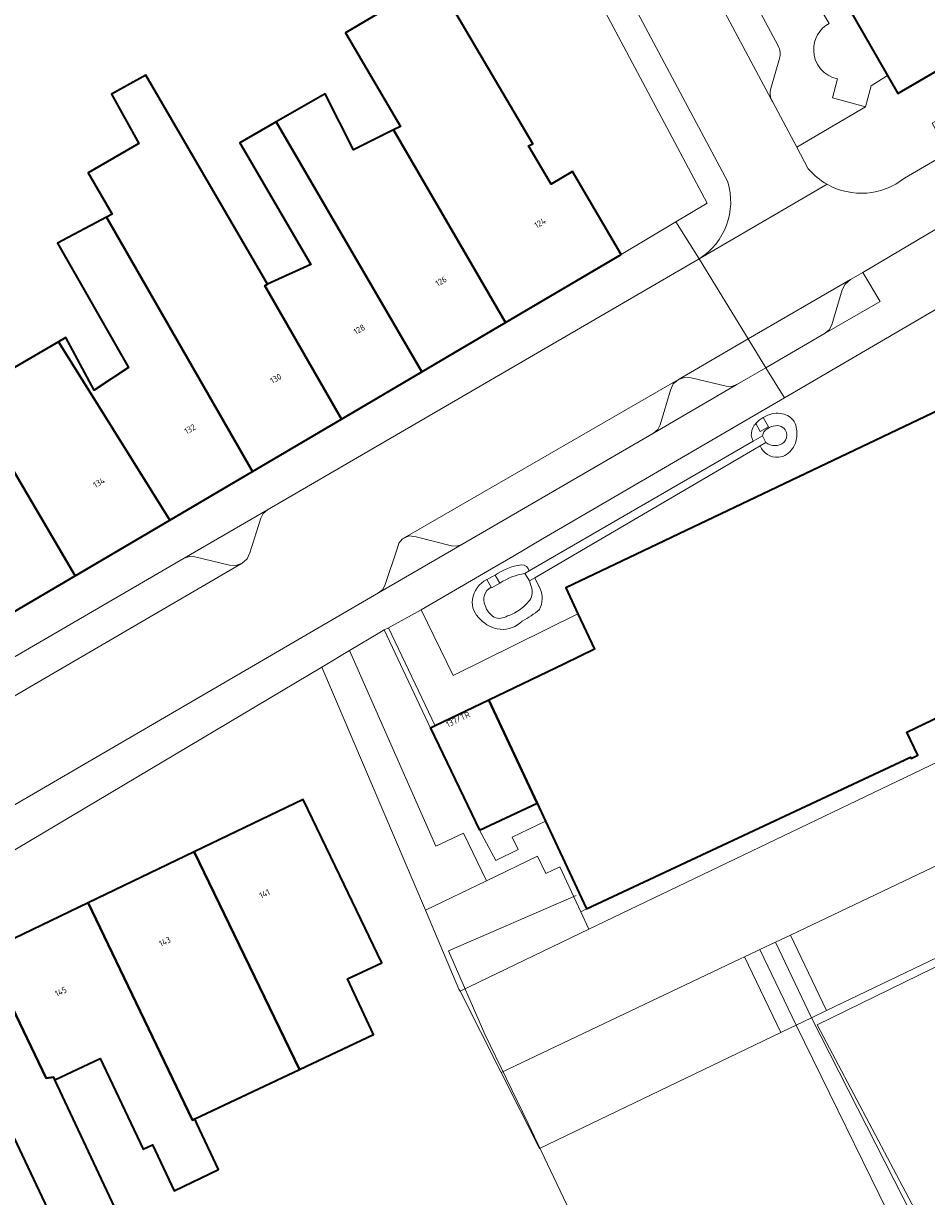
# Model space of a CAD drawing. Header units: metres. Extents: x 197700 to 204338, y 317132 to 325229.
# Tile 256 of 256: x 200059 to 200112, y 319025 to 319094. Entities that reach past the tile are written whole.
import ezdxf
from ezdxf.enums import TextEntityAlignment as Align

# ---------------------------------------------------------------- set-up
doc = ezdxf.new("R2010")
doc.units = ezdxf.units.M
for name, color, linetype, lineweight in [('B-WE-GR-BEPLANTING_CULTUUR_BODEMBEDEKKER-GV', 90, 'Continuous', 18), ('B-WE-GR-BEPLANTING_CULTUUR_HEESTERS-GV', 90, 'Continuous', 18), ('B-WE-IE-TERREINAFSCHEIDING_KUNSTMATIG_HEKWERK-G', 20, 'IE-TERREINAFSCHEIDING-KUNSTMATIG', 18), ('B-WE-IE-TERREINAFSCHEIDING_KUNSTMATIG_MUUR-G', 90, 'IE-TERREINAFSCHEIDING-KUNSTMATIG-DICHT', 18), ('B-WE-OG-BEBOUWING-GV', 7, 'Continuous', 35), ('B-WE-OG-BEBOUWING-T18', 10, 'Continuous', 18), ('B-WE-OG-TERREIN_ERF-GV', 7, 'Continuous', 18), ('B-WE-OG-WATER-GV', 130, 'Continuous', 18), ('B-WE-VH-VERHARDING_BETONSTRAATSTEEN-GV', 252, 'Continuous', 18), ('B-WE-VH-VERHARDING_GRASBETONSTEEN-GV', 70, 'Continuous', 18), ('B-WE-VH-VERHARDING_SIERBESTRATING-GV', 252, 'Continuous', 18), ('B-WE-VH-VERHARDING_TEGEL-GV', 252, 'Continuous', 18)]:
    doc.layers.add(name, color=color, linetype=linetype, lineweight=lineweight)
doc.styles.add('NLCS-ISO-M200-T18', font='NLCS-ISO.ttf', dxfattribs={"height": 0.36})
doc.linetypes.add('IE-TERREINAFSCHEIDING-KUNSTMATIG', pattern='A,4,[82,NLCS.SHX,S=0.75,R=90,X=0,Y=0],4,-2', length=10)
doc.linetypes.add('IE-TERREINAFSCHEIDING-KUNSTMATIG-DICHT', pattern='A,8,-1,[82,NLCS.SHX,S=0.75,R=90,X=0,Y=0],-1', length=10)

msp = doc.modelspace()

# ---------------------------------------------------------------- linework, layer by layer
at = {"layer": 'B-WE-GR-BEPLANTING_CULTUUR_BODEMBEDEKKER-GV'}
for points in [[(200076.229, 319056.136), (200082.298, 319041.888), (200085.877, 319043.612), (200084.532, 319046.404), (200082.92, 319045.627), (200077.854, 319057.102)], [(200089.352, 319047.096), (200088.852, 319048.165), (200085.466, 319046.581), (200086.432, 319044.804), (200087.74, 319045.434), (200087.393, 319046.153)]]:
    msp.add_lwpolyline(points, close=True, dxfattribs=at)
at = {"layer": 'B-WE-GR-BEPLANTING_CULTUUR_HEESTERS-GV'}
for points in [[(200107.962, 319079.267), (200107.223, 319078.852), (200106.913, 319078.575), (200106.746, 319078.243), (200106.142, 319076.181), (200105.99, 319075.9), (200105.746, 319075.701), (200108.968, 319077.55)], [(200097.136, 319072.985), (200096.841, 319072.724), (200096.669, 319072.371), (200096.076, 319070.32), (200095.924, 319070.049), (200095.676, 319069.85), (200100.568, 319072.685), (200100.257, 319072.573), (200099.944, 319072.588), (200097.888, 319073.092), (200097.502, 319073.112)], [(200073.028, 319065.344), (200068.151, 319062.517), (200068.453, 319062.618), (200068.767, 319062.597), (200070.805, 319062.108), (200071.18, 319062.086), (200071.549, 319062.215), (200071.843, 319062.482), (200072.011, 319062.834), (200072.637, 319064.861), (200072.78, 319065.126)], [(200084.433, 319063.315), (200084.13, 319063.212), (200083.822, 319063.235), (200081.764, 319063.764), (200081.347, 319063.814), (200080.96, 319063.652), (200080.738, 319063.395), (200080.639, 319063.07), (200079.944, 319060.968), (200079.794, 319060.675), (200079.555, 319060.477)], [(200111.176, 319050.965), (200110.788, 319050.779), (200110.755, 319050.847), (200091.752, 319041.963), (200091.41, 319041.794), (200091.87, 319040.813), (200091.892, 319040.766), (200121.897, 319055.157), (200122.022, 319055.217), (200121.551, 319056.178), (200120.987, 319057.328), (200110.531, 319052.309)], [(200104.953, 319035.573), (200105.831, 319035.994), (200103.711, 319040.414), (200102.827, 319040.007)], [(200103.15, 319034.708), (200103.266, 319034.764), (200104.052, 319035.14), (200101.921, 319039.583), (200101.717, 319039.487), (200101.017, 319039.155)]]:
    msp.add_lwpolyline(points, close=True, dxfattribs=at)
at = {"layer": 'B-WE-IE-TERREINAFSCHEIDING_KUNSTMATIG_HEKWERK-G'}
for points in [[(200080.127, 319058.438), (200082.875, 319052.681)], [(200128.291, 319046.398), (200105.278, 319035.157)], [(200110.864, 319021.24), (200103.134, 319016.998), (200096.043, 319013.148), (200088.327, 319029.381), (200085.794, 319034.615), (200083.656, 319039.493), (200091.149, 319042.749)], [(200105.278, 319035.157), (200112.806, 319020.947)]]:
    msp.add_lwpolyline(points, dxfattribs=at)
at = {"layer": 'B-WE-IE-TERREINAFSCHEIDING_KUNSTMATIG_MUUR-G'}
for points in [[(200101.679, 319070.408), (200101.937, 319069.93), (200102.421, 319070.215), (200102.114, 319070.752)], [(200101.529, 319069.365), (200088.393, 319061.765)], [(200102.08, 319069.684), (200101.529, 319069.365)], [(200101.932, 319069.095), (200102.267, 319069.291)], [(200102.08, 319069.684), (200102.267, 319069.291)], [(200088.718, 319061.364), (200101.932, 319069.095)], [(200088.393, 319061.765), (200088.137, 319061.617)], [(200088.137, 319061.617), (200088.408, 319061.183)], [(200085.897, 319061.271), (200086.395, 319061.522)], [(200086.155, 319060.807), (200085.897, 319061.271)], [(200086.669, 319061.051), (200086.169, 319060.782), (200086.155, 319060.807)], [(200086.395, 319061.522), (200086.669, 319061.051)], [(200088.408, 319061.183), (200088.718, 319061.364)]]:
    msp.add_lwpolyline(points, dxfattribs=at)
msp.add_lwpolyline([(200101.679, 319070.408, -0.078287), (200102.114, 319070.752)], format="xyb", dxfattribs=at)
at = {"layer": 'B-WE-OG-BEBOUWING-GV'}
for points in [[(200117.637, 319094.175), (200114.509, 319099.456), (200112.271, 319098.202), (200110.661, 319101.075), (200111.925, 319101.783), (200109.804, 319105.567), (200113.292, 319107.521), (200111.081, 319111.47), (200105.215, 319108.105), (200100.899, 319105.629), (200105.726, 319097.214), (200109.405, 319090.801), (200110.005, 319089.756)], [(200093.787, 319080.318), (200090.928, 319085.179), (200089.669, 319084.439), (200088.351, 319086.68), (200088.594, 319086.8), (200082.926, 319096.436), (200079.562, 319094.458), (200077.606, 319093.308), (200078.864, 319091.17), (200080.841, 319087.812), (200080.437, 319087.613), (200086.989, 319076.319)], [(200077.384, 319070.67), (200073.083, 319078.149), (200072.886, 319078.483), (200073.032, 319078.569), (200065.905, 319090.824), (200063.894, 319089.717), (200065.488, 319086.821), (200062.515, 319085.105), (200063.921, 319082.669), (200063.594, 319082.496), (200072.156, 319067.595)], [(200080.437, 319087.613), (200078.075, 319086.451), (200076.419, 319089.728), (200073.549, 319088.08), (200082.095, 319073.441), (200086.989, 319076.319)], [(200072.886, 319078.483), (200073.083, 319078.149), (200077.384, 319070.67), (200082.095, 319073.441), (200073.549, 319088.08), (200071.418, 319086.856), (200075.58, 319079.734), (200073.032, 319078.569)], [(200063.594, 319082.496), (200060.728, 319080.975), (200064.875, 319073.681), (200062.865, 319072.367), (200061.212, 319075.444), (200060.77, 319075.188), (200062.867, 319071.849), (200067.313, 319064.746), (200072.156, 319067.595)], [(200056.016, 319058.12), (200061.763, 319061.482), (200057.228, 319069.183), (200057.139, 319069.327), (200053.94, 319067.485), (200053.331, 319068.478), (200053.929, 319068.821), (200049.684, 319075.586), (200049.374, 319075.411), (200047.66, 319074.441), (200046.849, 319073.982), (200046.531, 319074.427), (200046.233, 319074.256), (200046.51, 319073.796), (200047.349, 319072.362)], [(200061.763, 319061.482), (200067.313, 319064.746), (200062.867, 319071.849), (200060.77, 319075.188), (200055.597, 319072.192), (200057.28, 319069.408), (200057.139, 319069.327), (200057.228, 319069.183)], [(200088.852, 319048.165), (200089.352, 319047.096), (200091.752, 319041.963), (200110.755, 319050.847), (200110.788, 319050.779), (200111.176, 319050.965), (200110.531, 319052.309), (200120.987, 319057.328), (200116.882, 319065.951), (200118.174, 319066.572), (200118.173, 319066.574), (200118.071, 319066.788), (200115.32, 319072.581), (200090.535, 319060.778), (200091.246, 319059.261), (200092.22, 319057.18), (200090.449, 319056.327), (200086.024, 319054.197)], [(200085.466, 319046.581), (200088.852, 319048.165), (200086.024, 319054.197), (200082.875, 319052.681), (200082.594, 319052.546), (200084.763, 319048.041)], [(200068.744, 319045.308), (200074.905, 319032.548), (200079.258, 319034.604), (200077.724, 319037.853), (200079.734, 319038.802), (200077.282, 319043.909), (200075.137, 319048.377)], [(200068.767, 319029.648), (200074.905, 319032.548), (200068.744, 319045.308), (200062.518, 319042.319), (200068.634, 319029.585)], [(200062.518, 319042.319), (200056.489, 319039.423), (200060.064, 319032.044), (200060.478, 319032.097), (200060.557, 319031.933), (200063.232, 319033.197), (200065.742, 319027.882), (200066.286, 319028.139), (200067.555, 319025.442), (200070.166, 319026.676), (200068.897, 319029.373), (200068.767, 319029.648), (200068.634, 319029.585)], [(200054.78, 319028.215), (200057.676, 319029.588), (200060.962, 319022.633), (200062.288, 319019.826), (200065.548, 319021.365), (200064.222, 319024.173), (200060.557, 319031.933), (200060.478, 319032.097), (200060.064, 319032.044), (200056.489, 319039.423), (200050.727, 319036.659), (200052.891, 319032.151)]]:
    msp.add_lwpolyline(points, close=True, dxfattribs=at)
at = {"layer": 'B-WE-OG-TERREIN_ERF-GV'}
for points in [[(200082.926, 319096.436), (200088.594, 319086.8), (200088.351, 319086.68), (200089.669, 319084.439), (200090.928, 319085.179), (200093.787, 319080.318), (200096.985, 319082.22), (200098.828, 319083.316), (200068.282, 319140.582)], [(200106.467, 319090.604), (200106.185, 319089.489), (200108.103, 319088.964), (200108.441, 319090.207), (200109.405, 319090.801), (200105.726, 319097.214), (200103.437, 319097.655), (200103.39, 319097.474), (200102.964, 319095.843), (200105.14, 319095.276), (200105.989, 319093.854)], [(200055.597, 319072.192), (200060.77, 319075.188), (200061.212, 319075.444), (200062.865, 319072.367), (200064.875, 319073.681), (200060.728, 319080.975), (200063.594, 319082.496), (200063.921, 319082.669), (200062.515, 319085.105), (200065.488, 319086.821), (200063.894, 319089.717), (200065.905, 319090.824), (200073.032, 319078.569), (200075.58, 319079.734), (200071.418, 319086.856), (200073.549, 319088.08), (200076.419, 319089.728), (200078.075, 319086.451), (200080.437, 319087.613), (200080.841, 319087.812), (200078.864, 319091.17), (200077.606, 319093.308), (200079.562, 319094.458)], [(200088.393, 319061.765), (200101.529, 319069.365), (200101.404, 319069.676)], [(200101.932, 319069.095), (200088.718, 319061.364), (200089.026, 319060.718)], [(200085.897, 319061.271), (200086.395, 319061.522)], [(200082.567, 318947.932), (200077.346, 318958.701), (200059.561, 318995.484), (200111.371, 319020.261), (200110.864, 319021.24), (200104.052, 319035.14), (200103.266, 319034.764), (200103.15, 319034.708), (200089, 319027.921), (200086.741, 319032.378), (200084.331, 319037.139), (200084.269, 319037.261), (200082.298, 319041.888), (200076.229, 319056.136), (200045.125, 319037.641)], [(200056.489, 319039.423), (200062.518, 319042.319), (200068.744, 319045.308), (200075.137, 319048.377), (200077.282, 319043.909), (200079.734, 319038.802), (200077.724, 319037.853), (200079.258, 319034.604), (200074.905, 319032.548), (200068.767, 319029.648), (200068.897, 319029.373), (200070.166, 319026.676), (200067.555, 319025.442), (200066.286, 319028.139), (200065.742, 319027.882), (200063.232, 319033.197), (200060.557, 319031.933), (200064.222, 319024.173), (200065.548, 319021.365), (200062.288, 319019.826), (200060.962, 319022.633), (200057.676, 319029.588)]]:
    msp.add_lwpolyline(points, dxfattribs=at)
for points in [[(200105.989, 319093.854, 0.294472), (200105.075, 319092.265)], [(200105.075, 319092.265, 0.350171), (200106.467, 319090.604)], [(200101.679, 319070.408, -0.078287), (200102.114, 319070.752)], [(200102.114, 319070.752, -0.025159), (200102.274, 319070.833)], [(200102.274, 319070.833, -0.197901), (200103.234, 319070.975)], [(200103.234, 319070.975, -0.203503), (200103.935, 319070.523)], [(200103.935, 319070.523, -0.142139), (200104.079, 319069.623)], [(200101.404, 319069.676, -0.136022), (200101.592, 319070.307)], [(200101.592, 319070.307, -0.018817), (200101.679, 319070.408)], [(200104.079, 319069.623, -0.143202), (200103.835, 319068.941)], [(200103.008, 319068.432, -0.336982), (200101.932, 319069.095)], [(200103.835, 319068.941, -0.238076), (200103.008, 319068.432)], [(200086.395, 319061.522, -0.122836), (200087.922, 319062.116)], [(200087.922, 319062.116, -0.387137), (200088.393, 319061.765)], [(200085.052, 319060.095, -0.234812), (200085.897, 319061.271)], [(200089.026, 319060.718, -0.23841), (200088.984, 319059.51)], [(200085.533, 319058.929, -0.256631), (200085.052, 319060.095)], [(200088.984, 319059.51, -0.056708), (200087.977, 319058.825)], [(200086.68, 319058.345, -0.181024), (200085.533, 319058.929)], [(200087.977, 319058.825, -0.217585), (200086.68, 319058.345)]]:
    msp.add_lwpolyline(points, format="xyb", dxfattribs=at)
for points in [[(200118.173, 319066.574), (200122.602, 319068.677), (200118.024, 319078.175), (200114.042, 319078.138), (200103.356, 319071.908), (200089.173, 319063.639), (200087.421, 319062.618), (200086.178, 319061.893), (200085.704, 319061.617), (200082.044, 319059.483), (200083.934, 319055.636), (200091.246, 319059.261), (200090.535, 319060.778), (200115.32, 319072.581), (200118.071, 319066.788)], [(200079.889, 319058.309), (200079.621, 319058.153), (200077.854, 319057.102), (200082.92, 319045.627), (200084.532, 319046.404), (200085.877, 319043.612), (200088.865, 319045.052), (200089.355, 319044.034), (200090.175, 319044.429), (200091.41, 319041.794), (200091.752, 319041.963), (200089.352, 319047.096), (200087.393, 319046.153), (200087.74, 319045.434), (200086.432, 319044.804), (200085.466, 319046.581), (200084.763, 319048.041), (200082.594, 319052.546)], [(200134.326, 318981.259), (200136.577, 318977.108), (200147.367, 318982.937), (200152.079, 318985.437), (200158.075, 318988.787), (200158.8, 318992.788), (200152.957, 319004.993), (200152.829, 319004.932), (200145.686, 319019.932), (200145.783, 319019.974), (200138.181, 319035.929), (200132.394, 319048.08), (200128.291, 319046.398), (200105.278, 319035.157), (200112.806, 319020.947), (200118.741, 319010.001), (200131.512, 318986.449)], [(200128.148, 319046.697), (200105.831, 319035.994), (200104.953, 319035.573), (200111.938, 319021.832), (200112.481, 319020.792), (200112.837, 319020.109), (200113.131, 319019.621), (200112.579, 319017.065), (200111.585, 319012.639), (200111.084, 319010.547), (200115.445, 319001.171), (200113.458, 319000.304), (200120.125, 318986.793), (200122.213, 318987.776), (200124.513, 318982.908), (200125.471, 318983.393), (200116.618, 319000.632), (200119.164, 319001.939), (200115.8, 319008.49), (200118.741, 319010.001), (200112.806, 319020.947), (200105.278, 319035.157), (200128.291, 319046.398)], [(200085.877, 319043.612), (200082.298, 319041.888), (200084.269, 319037.261), (200084.331, 319037.139), (200091.892, 319040.766), (200091.87, 319040.813), (200091.41, 319041.794), (200090.175, 319044.429), (200089.355, 319044.034), (200088.865, 319045.052)]]:
    msp.add_lwpolyline(points, close=True, dxfattribs=at)
at = {"layer": 'B-WE-OG-WATER-GV'}
for points in [[(200102.114, 319070.752, 0.078287), (200101.679, 319070.408)], [(200102.383, 319070.117, 0.071068), (200102.157, 319069.921)], [(200102.824, 319070.273, 0.141352), (200102.383, 319070.117)], [(200103.258, 319070.182, 0.204764), (200102.824, 319070.273)], [(200103.482, 319069.871, 0.173795), (200103.258, 319070.182)], [(200103.327, 319069.299, 0.247296), (200103.482, 319069.871)], [(200102.267, 319069.291, 0.343422), (200103.327, 319069.299)], [(200088.137, 319061.617, 0.111892), (200086.669, 319061.051)], [(200088.485, 319060.15, 0.183603), (200088.49, 319060.918)], [(200086.155, 319060.807, 0.404889), (200085.797, 319059.74)], [(200085.797, 319059.74, 0.178339), (200086.328, 319059.049)], [(200087.112, 319059.127, 0.101333), (200087.881, 319059.533)], [(200087.881, 319059.533, 0.077805), (200088.485, 319060.15)], [(200086.328, 319059.049, 0.245011), (200087.112, 319059.127)]]:
    msp.add_lwpolyline(points, format="xyb", dxfattribs=at)
for points in [[(200101.679, 319070.408), (200101.937, 319069.93), (200102.421, 319070.215), (200102.114, 319070.752)], [(200102.157, 319069.921), (200102.08, 319069.684), (200102.267, 319069.291)], [(200088.408, 319061.183), (200088.137, 319061.617)], [(200086.669, 319061.051), (200086.169, 319060.782), (200086.155, 319060.807)], [(200088.49, 319060.918), (200088.408, 319061.183)]]:
    msp.add_lwpolyline(points, dxfattribs=at)
for points in [[(200088.137, 319061.617), (200088.408, 319061.183), (200088.718, 319061.364), (200101.932, 319069.095), (200102.267, 319069.291), (200102.08, 319069.684), (200101.529, 319069.365), (200088.393, 319061.765)], [(200085.897, 319061.271), (200086.155, 319060.807), (200086.169, 319060.782), (200086.669, 319061.051), (200086.395, 319061.522)]]:
    msp.add_lwpolyline(points, close=True, dxfattribs=at)
at = {"layer": 'B-WE-VH-VERHARDING_BETONSTRAATSTEEN-GV'}
for points in [[(200104.757, 319085.338), (200104.081, 319086.603), (200102.652, 319089.275), (200102.595, 319089.381), (200097.722, 319098.51), (200095.661, 319102.378), (200093.714, 319106.034), (200092.371, 319108.554), (200090.205, 319112.62), (200070.667, 319149.176), (200066.425, 319157.143)], [(200065.035, 319150.137), (200100.034, 319084.571)], [(200135.343, 319099.237), (200113.15, 319086.382), (200112.986, 319086.289), (200110.403, 319084.785)], [(200097.722, 319098.51), (200102.595, 319089.381)], [(200102.988, 319092.539), (200100.627, 319096.969)], [(200102.558, 319090.036), (200103.067, 319091.795)], [(200105.864, 319084.428), (200098.366, 319080.06), (200101.234, 319075.369), (200107.223, 319078.852), (200107.962, 319079.267), (200112.276, 319081.81)], [(200098.366, 319080.06), (200105.864, 319084.428)], [(200051.464, 319044.152), (200079.555, 319060.477), (200079.794, 319060.675), (200079.944, 319060.968), (200080.639, 319063.07), (200080.738, 319063.395), (200080.96, 319063.652), (200097.136, 319072.985), (200101.234, 319075.369), (200098.366, 319080.06), (200073.028, 319065.344), (200072.78, 319065.126), (200072.637, 319064.861), (200072.011, 319062.834), (200071.843, 319062.482), (200071.549, 319062.215), (200056.289, 319053.331)]]:
    msp.add_lwpolyline(points, dxfattribs=at)
for points in [[(200103.067, 319091.795, 0.1891), (200102.988, 319092.539)], [(200102.595, 319089.381, -0.184747), (200102.558, 319090.036)], [(200105.864, 319084.428, -0.087836), (200104.757, 319085.338)], [(200100.034, 319084.571, -0.337948), (200098.366, 319080.06)], [(200110.403, 319084.785, -0.303752), (200105.864, 319084.428)]]:
    msp.add_lwpolyline(points, format="xyb", dxfattribs=at)
for points in [[(200102.267, 319073.675), (200105.746, 319075.701), (200105.99, 319075.9), (200106.142, 319076.181), (200106.746, 319078.243), (200106.913, 319078.575), (200107.223, 319078.852), (200101.234, 319075.369)], [(200102.267, 319073.675), (200101.234, 319075.369), (200097.136, 319072.985), (200097.502, 319073.112), (200097.888, 319073.092), (200099.944, 319072.588), (200100.257, 319072.573), (200100.568, 319072.685)], [(200080.96, 319063.652), (200081.347, 319063.814), (200081.764, 319063.764), (200083.822, 319063.235), (200084.13, 319063.212), (200084.433, 319063.315), (200095.676, 319069.85), (200095.924, 319070.049), (200096.076, 319070.32), (200096.669, 319072.371), (200096.841, 319072.724), (200097.136, 319072.985)], [(200068.151, 319062.517), (200057.772, 319056.473), (200057.517, 319056.258), (200057.384, 319056.004), (200056.75, 319053.94), (200056.581, 319053.589), (200056.289, 319053.331), (200071.549, 319062.215), (200071.18, 319062.086), (200070.805, 319062.108), (200068.767, 319062.597), (200068.453, 319062.618)], [(200129.08, 319052.577), (200130.113, 319053.072), (200127.787, 319057.982), (200123.358, 319055.858), (200122.022, 319055.217), (200121.897, 319055.157), (200091.892, 319040.766), (200084.331, 319037.139), (200086.741, 319032.378), (200100.767, 319039.036), (200101.017, 319039.155), (200101.717, 319039.487), (200101.921, 319039.583), (200102.827, 319040.007), (200103.711, 319040.414), (200112.872, 319044.78), (200124.251, 319050.216)]]:
    msp.add_lwpolyline(points, close=True, dxfattribs=at)
at = {"layer": 'B-WE-VH-VERHARDING_GRASBETONSTEEN-GV'}
for points in [[(200131.197, 319048.159), (200129.08, 319052.577), (200124.251, 319050.216), (200112.872, 319044.78), (200103.711, 319040.414), (200105.831, 319035.994), (200128.148, 319046.697)], [(200089, 319027.921), (200103.15, 319034.708), (200101.017, 319039.155), (200100.767, 319039.036), (200086.741, 319032.378)]]:
    msp.add_lwpolyline(points, close=True, dxfattribs=at)
at = {"layer": 'B-WE-VH-VERHARDING_SIERBESTRATING-GV'}
for points in [[(200102.114, 319070.752), (200102.421, 319070.215), (200101.937, 319069.93), (200101.679, 319070.408)], [(200101.404, 319069.676), (200101.529, 319069.365), (200102.08, 319069.684), (200102.157, 319069.921)], [(200102.267, 319069.291), (200101.932, 319069.095)], [(200088.137, 319061.617), (200088.393, 319061.765)], [(200086.155, 319060.807), (200085.897, 319061.271)], [(200086.395, 319061.522), (200086.669, 319061.051)], [(200089.026, 319060.718), (200088.718, 319061.364), (200088.408, 319061.183), (200088.49, 319060.918)]]:
    msp.add_lwpolyline(points, dxfattribs=at)
for points in [[(200102.274, 319070.833, 0.025159), (200102.114, 319070.752)], [(200103.234, 319070.975, 0.197901), (200102.274, 319070.833)], [(200103.935, 319070.523, 0.203503), (200103.234, 319070.975)], [(200104.079, 319069.623, 0.142139), (200103.935, 319070.523)], [(200101.592, 319070.307, 0.136022), (200101.404, 319069.676)], [(200101.679, 319070.408, 0.018817), (200101.592, 319070.307)], [(200102.157, 319069.921, -0.071068), (200102.383, 319070.117)], [(200102.383, 319070.117, -0.141352), (200102.824, 319070.273)], [(200102.824, 319070.273, -0.204764), (200103.258, 319070.182)], [(200103.258, 319070.182, -0.173795), (200103.482, 319069.871)], [(200103.482, 319069.871, -0.247296), (200103.327, 319069.299)], [(200103.327, 319069.299, -0.343422), (200102.267, 319069.291)], [(200103.835, 319068.941, 0.143202), (200104.079, 319069.623)], [(200101.932, 319069.095, 0.336982), (200103.008, 319068.432)], [(200103.008, 319068.432, 0.238076), (200103.835, 319068.941)], [(200087.922, 319062.116, 0.122836), (200086.395, 319061.522)], [(200086.669, 319061.051, -0.111892), (200088.137, 319061.617)], [(200088.393, 319061.765, 0.387137), (200087.922, 319062.116)], [(200085.897, 319061.271, 0.234812), (200085.052, 319060.095)], [(200088.49, 319060.918, -0.183603), (200088.485, 319060.15)], [(200085.797, 319059.74, -0.404889), (200086.155, 319060.807)], [(200088.984, 319059.51, 0.23841), (200089.026, 319060.718)], [(200085.052, 319060.095, 0.256631), (200085.533, 319058.929)], [(200086.328, 319059.049, -0.178339), (200085.797, 319059.74)], [(200087.881, 319059.533, -0.101333), (200087.112, 319059.127)], [(200088.485, 319060.15, -0.077805), (200087.881, 319059.533)], [(200087.977, 319058.825, 0.056708), (200088.984, 319059.51)], [(200085.533, 319058.929, 0.181024), (200086.68, 319058.345)], [(200087.112, 319059.127, -0.245011), (200086.328, 319059.049)], [(200086.68, 319058.345, 0.217585), (200087.977, 319058.825)]]:
    msp.add_lwpolyline(points, format="xyb", dxfattribs=at)
at = {"layer": 'B-WE-VH-VERHARDING_TEGEL-GV'}
for points in [[(200100.034, 319084.571), (200065.035, 319150.137), (200064.189, 319148.255), (200068.282, 319140.582), (200098.828, 319083.316), (200096.985, 319082.22), (200098.366, 319080.06)], [(200110.403, 319084.785), (200112.986, 319086.289), (200112.016, 319088.012), (200114.479, 319089.415), (200131.924, 319099.542)], [(200100.627, 319096.969), (200102.988, 319092.539)], [(200117.637, 319094.175), (200110.005, 319089.756), (200109.405, 319090.801), (200108.441, 319090.207), (200108.103, 319088.964), (200104.081, 319086.603), (200104.757, 319085.338)], [(200103.067, 319091.795), (200102.558, 319090.036)], [(200102.595, 319089.381), (200102.652, 319089.275), (200104.081, 319086.603), (200108.103, 319088.964), (200106.185, 319089.489), (200106.467, 319090.604)], [(200057.772, 319056.473), (200068.151, 319062.517), (200073.028, 319065.344), (200098.366, 319080.06), (200096.985, 319082.22), (200093.787, 319080.318), (200086.989, 319076.319), (200082.095, 319073.441), (200077.384, 319070.67), (200072.156, 319067.595), (200067.313, 319064.746), (200061.763, 319061.482), (200056.016, 319058.12)], [(200045.125, 319037.641), (200076.229, 319056.136), (200077.854, 319057.102), (200079.621, 319058.153), (200079.889, 319058.309), (200080.127, 319058.438), (200082.044, 319059.483), (200085.704, 319061.617), (200086.178, 319061.893), (200087.421, 319062.618), (200089.173, 319063.639), (200103.356, 319071.908), (200102.267, 319073.675), (200100.568, 319072.685), (200095.676, 319069.85), (200084.433, 319063.315), (200079.555, 319060.477), (200051.464, 319044.152)]]:
    msp.add_lwpolyline(points, dxfattribs=at)
for points in [[(200105.075, 319092.265, -0.294472), (200105.989, 319093.854)], [(200102.988, 319092.539, -0.1891), (200103.067, 319091.795)], [(200106.467, 319090.604, -0.350171), (200105.075, 319092.265)], [(200102.558, 319090.036, 0.184747), (200102.595, 319089.381)], [(200104.757, 319085.338, 0.087836), (200105.864, 319084.428)], [(200098.366, 319080.06, 0.337948), (200100.034, 319084.571)], [(200105.864, 319084.428, 0.303752), (200110.403, 319084.785)]]:
    msp.add_lwpolyline(points, format="xyb", dxfattribs=at)
for points in [[(200105.746, 319075.701), (200102.267, 319073.675), (200103.356, 319071.908), (200114.042, 319078.138), (200112.276, 319081.81), (200107.962, 319079.267), (200108.968, 319077.55)], [(200086.024, 319054.197), (200090.449, 319056.327), (200092.22, 319057.18), (200091.246, 319059.261), (200083.934, 319055.636), (200082.044, 319059.483), (200080.127, 319058.438), (200079.889, 319058.309), (200082.594, 319052.546), (200082.875, 319052.681)], [(200104.052, 319035.14), (200104.953, 319035.573), (200102.827, 319040.007), (200101.921, 319039.583)], [(200104.953, 319035.573), (200104.052, 319035.14), (200110.864, 319021.24), (200111.371, 319020.261), (200111.83, 319019.374), (200110.089, 319011.61), (200110.491, 319011.821), (200111.084, 319010.547), (200111.585, 319012.639), (200112.579, 319017.065), (200113.131, 319019.621), (200112.837, 319020.109), (200112.481, 319020.792), (200111.938, 319021.832)]]:
    msp.add_lwpolyline(points, close=True, dxfattribs=at)

# ---------------------------------------------------------------- texts
at = {"layer": 'B-WE-OG-BEBOUWING-T18', "style": 'NLCS-ISO-M200-T18'}
for s, rotation, p in [('124', 30.4, (200089.026, 319082.158)), ('126', 30.4, (200083.219, 319078.743)), ('128', 30.4, (200078.423, 319075.922)), ('130', 30.4, (200073.528, 319073.042)), ('132', 30.4, (200068.492, 319070.08)), ('134', 30.4, (200063.155, 319066.941)), ('137/TR', 25.7, (200084.211, 319053.066)), ('141', 25.6, (200072.866, 319042.85)), ('143', 25.6, (200067.018, 319040.042)), ('145', 25.6, (200060.915, 319037.111))]:
    msp.add_text(s, height=0.36, rotation=rotation, dxfattribs=at).set_placement(p, align=Align.MIDDLE)

doc.saveas('drawing.dxf')
